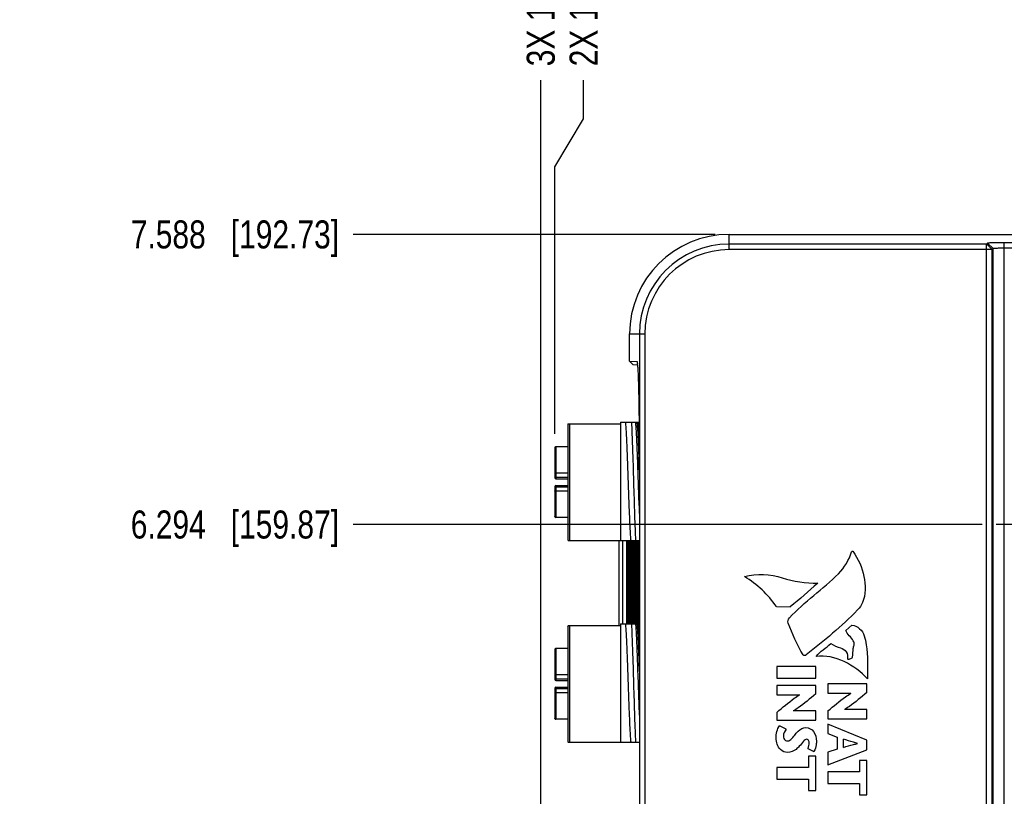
# Model space of a CAD drawing. Header units: inches. Extents: x 0 to 34, y 0 to 22.
# Tile 46 of 59: x 15.1 to 19.5, y 13.4 to 16.9. Entities that reach past the tile are written whole.
import ezdxf

# ---------------------------------------------------------------- set-up
doc = ezdxf.new("R2010")
doc.units = ezdxf.units.IN
doc.header["$LTSCALE"] = 1.87
doc.header["$MEASUREMENT"] = 0
doc.linetypes.add('CENTER', pattern=[0.6, 0.375, -0.075, 0.075, -0.075])
doc.layers.get('0').update_dxf_attribs({"linetype": 'CONTINUOUS'})
doc.layers.add('02___PRT_ALL_AXES', color=7, linetype='CONTINUOUS')
doc.layers.add('DIMENSIONS', color=7, linetype='CONTINUOUS')
doc.styles.get("Standard").update_dxf_attribs({"font": 'txt', "width": 0.8})
doc.dimstyles.new('DIMSTYLE_1', dxfattribs={"dimtxt": 0.125, "dimasz": 0.18, "dimexe": 0.125, "dimexo": 0.0625, "dimgap": 0.03125, "dimtad": 0, "dimtih": 1, "dimtoh": 1, "dimdec": 3, "dimzin": 4, "dimdsep": 46, "dimtxsty": 'STANDARD', "dimblk": '_FILLED', "dimblk1": '_FILLED', "dimblk2": '_FILLED', "dimcen": 0.09, "dimadec": 0, "dimazin": 0, "dimtp": 0.001, "dimtm": 0.001, "dimtfac": 1, "dimtdec": 3, "dimtofl": 0, "dimtmove": 0, "dimatfit": 3, "dimldrblk": '_FILLED', "dimfxl": 1, "dimtolj": 1, "dimtzin": 4, "dimarcsym": 0})
doc.dimstyles.new('DIMSTYLE_2', dxfattribs={"dimtxt": 0.125, "dimasz": 0.18, "dimexe": 0.125, "dimexo": 0.0625, "dimgap": 0.0625, "dimtad": 0, "dimtih": 1, "dimtoh": 1, "dimdec": 3, "dimzin": 4, "dimdsep": 46, "dimtxsty": 'STANDARD', "dimblk": '_FILLED', "dimblk1": '_FILLED', "dimblk2": '_FILLED', "dimcen": 0.09, "dimadec": 0, "dimazin": 0, "dimtp": 0.001, "dimtm": 0.001, "dimtfac": 1, "dimtdec": 3, "dimtofl": 0, "dimtmove": 0, "dimatfit": 3, "dimldrblk": '_FILLED', "dimfxl": 1, "dimtolj": 1, "dimtzin": 4, "dimarcsym": 0})

# ---------------------------------------------------------------- blocks, each defined once
blk = doc.blocks.new('*D3')
at = {"layer": 'DIMENSIONS', "color": 2, "linetype": 'CONTINUOUS'}
blk.add_line((19.3717, 14.6534), (16.5649, 14.6534), dxfattribs=at)
at = {"layer": 'DIMENSIONS', "color": 2, "linetype": 'CONTINUOUS', "insert": (16.5024, 14.7159), "char_height": 0.125, "width": 1.425, "attachment_point": 3, "line_spacing_factor": 0.9}
blk.add_mtext('6.294{\\Ftxt.shx;\\W1.000000;\\H0.125000; }[159.87]', dxfattribs=at)
blk = doc.blocks.new('_FILLED')
at = {"color": 0, "linetype": 'BYBLOCK'}
blk.add_solid([(0, 0), (-1, 0.174), (-1, -0.174)], dxfattribs=at)
blk = doc.blocks.new('*D4')
at = {"layer": 'DIMENSIONS', "color": 2, "linetype": 'CONTINUOUS'}
blk.add_line((18.1807, 15.9474), (16.5649, 15.9474), dxfattribs=at)
at = {"layer": 'DIMENSIONS', "color": 2, "linetype": 'CONTINUOUS', "insert": (16.5024, 16.0099), "char_height": 0.125, "width": 1.425, "attachment_point": 3, "line_spacing_factor": 0.9}
blk.add_mtext('7.588{\\Ftxt.shx;\\W1.000000;\\H0.125000; }[192.73]', dxfattribs=at)
blk = doc.blocks.new('*D15')
at = {"layer": 'DIMENSIONS', "color": 2, "linetype": 'CONTINUOUS'}
blk.add_line((17.4026, 10.8099), (17.4026, 16.6349), dxfattribs=at)
at = {"layer": 'DIMENSIONS', "color": 2, "linetype": 'CONTINUOUS', "insert": (17.3401, 16.6974), "char_height": 0.125, "width": 1.825, "attachment_point": 1, "rotation": 90, "line_spacing_factor": 0.9}
blk.add_mtext('3X 12.485{\\Ftxt.shx;\\W1.000000;\\H0.125000; }[317.11]', dxfattribs=at)
blk = doc.blocks.new('*D17')
at = {"layer": 'DIMENSIONS', "color": 2, "linetype": 'CONTINUOUS'}
for p, q in [((29.5057, 15.9474), (31.5122, 15.9474)), ((31.3872, 15.9474), (31.3872, 12.2709)), ((31.3872, 8.3444), (31.3872, 12.0209)), ((18.8503, 8.3444), (31.5122, 8.3444))]:
    blk.add_line(p, q, dxfattribs=at)
at = {"layer": 'DIMENSIONS', "color": 2, "linetype": 'CONTINUOUS', "xscale": 0.18, "yscale": 0.18, "zscale": 0.18}
for p, rotation in [((31.3872, 15.9474), 90), ((31.3872, 8.3444), 270)]:
    blk.add_blockref('_FILLED', p, dxfattribs=dict(at, rotation=rotation))
at = {"layer": 'DIMENSIONS', "color": 2, "linetype": 'CONTINUOUS', "insert": (31.3872, 12.2084), "char_height": 0.125, "width": 1.625, "attachment_point": 2, "line_spacing_factor": 0.9}
blk.add_mtext('(7.603{\\Ftxt.shx;\\W1.000000;\\H0.125000; }[193.12])', dxfattribs=at)
blk = doc.blocks.new('*D43')
at = {"layer": 'DIMENSIONS', "color": 2, "linetype": 'CONTINUOUS'}
for p, q in [((17.5936, 16.4632), (17.5936, 16.6349)), ((17.4656, 16.2496), (17.5936, 16.4632)), ((17.4656, 15.0584), (17.4656, 16.2496))]:
    blk.add_line(p, q, dxfattribs=at)
at = {"layer": 'DIMENSIONS', "color": 2, "linetype": 'CONTINUOUS', "insert": (17.5311, 16.6974), "char_height": 0.125, "width": 1.825, "attachment_point": 1, "rotation": 90, "line_spacing_factor": 0.9}
blk.add_mtext('2X 12.422{\\Ftxt.shx;\\W1.000000;\\H0.125000; }[315.51]', dxfattribs=at)

msp = doc.modelspace()

# ---------------------------------------------------------------- linework, layer by layer
at = {"color": 7, "linetype": 'CONTINUOUS'}
for p, q in [((18.2432, 15.8796), (18.2432, 15.9474)), ((18.2432, 15.9474), (29.4432, 15.9474)), ((19.3967, 15.9083), (19.3924, 15.904)), ((19.4211, 15.8839), (19.3967, 15.9083)), ((19.4711, 8.3967), (19.4711, 15.9101)), ((19.6393, 15.9101), (19.4711, 15.9101)), ((19.3924, 15.904), (18.2432, 15.904)), ((19.3918, 15.8796), (18.2432, 15.8796)), ((19.3918, 8.4028), (19.3918, 15.904)), ((19.4168, 15.8796), (19.3918, 15.8796)), ((19.4043, 15.8921), (19.3924, 15.904)), ((19.4168, 15.8796), (19.4043, 15.8921)), ((19.4211, 15.8839), (19.4168, 15.8796)), ((19.4168, 8.4272), (19.4168, 15.8796)), ((19.4211, 8.4229), (19.4211, 15.8839)), ((19.6393, 15.8857), (19.4711, 15.8857)), ((17.7992, 15.3823), (17.7992, 15.5034)), ((17.7992, 15.5034), (17.867, 15.5034)), ((17.8426, 15.5034), (17.8426, 8.8034)), ((17.867, 15.5034), (17.867, 8.8034)), ((17.8138, 15.3665), (17.7992, 15.3823)), ((17.7992, 15.3823), (17.8316, 15.3806)), ((17.8316, 15.3806), (17.8319, 15.3804)), ((17.8138, 15.3665), (17.8342, 15.3655)), ((17.5227, 15.1003), (17.5246, 15.1023)), ((17.5227, 15.1003), (17.5227, 14.5845)), ((17.5246, 15.1023), (17.7589, 15.1023)), ((17.5306, 15.1023), (17.5306, 14.5826)), ((17.7589, 15.1101), (17.7589, 14.5826)), ((17.7589, 15.1101), (17.8411, 15.1101)), ((17.4661, 14.9978), (17.4656, 14.9963)), ((17.4656, 14.9963), (17.4656, 14.8613)), ((17.4695, 15.0002), (17.4695, 14.8574)), ((17.5227, 15.0002), (17.4695, 15.0002)), ((17.5227, 14.9997), (17.4695, 14.9997)), ((17.8329, 14.9594), (17.8332, 14.9503)), ((17.8396, 14.9596), (17.8398, 14.9538)), ((17.5227, 14.8827), (17.4695, 14.8827)), ((17.5227, 14.8631), (17.4695, 14.8631)), ((17.4695, 14.8574), (17.5227, 14.8574)), ((17.4656, 14.8235), (17.4656, 14.6885)), ((17.4695, 14.8274), (17.4695, 14.6846)), ((17.4695, 14.8274), (17.5227, 14.8274)), ((17.4695, 14.8217), (17.5227, 14.8217)), ((17.5227, 14.8021), (17.4695, 14.8021)), ((17.4661, 14.687), (17.4656, 14.6886)), ((17.5227, 14.6851), (17.4695, 14.6851)), ((17.5227, 14.6846), (17.4695, 14.6846)), ((17.5227, 14.5845), (17.5246, 14.5826)), ((17.5246, 14.5826), (17.8419, 14.5826)), ((17.7865, 14.2101), (17.7865, 14.5826)), ((17.7915, 14.5784), (17.7865, 14.5784)), ((17.7865, 14.5714), (17.7915, 14.5674)), ((17.8191, 14.2101), (17.8191, 14.5826)), ((17.8207, 14.5826), (17.8207, 14.2101)), ((17.7915, 14.4316), (17.7865, 14.4277)), ((17.7865, 14.3352), (17.7915, 14.3312)), ((18.4548, 14.2872), (18.5162, 14.2863)), ((17.5227, 14.2003), (17.5246, 14.2023)), ((17.5227, 14.2003), (17.5227, 13.6845)), ((17.5246, 14.2023), (17.7589, 14.2023)), ((17.5306, 14.2023), (17.5306, 13.6826)), ((17.7589, 14.2101), (17.7589, 13.6826)), ((17.7589, 14.2101), (17.8419, 14.2101)), ((18.7914, 14.2042), (18.764, 14.181)), ((17.4661, 14.0978), (17.4656, 14.0963)), ((17.4656, 14.0963), (17.4656, 13.9613)), ((17.4695, 14.1002), (17.4695, 13.9574)), ((17.5227, 14.1002), (17.4695, 14.1002)), ((17.5227, 14.0997), (17.4695, 14.0997)), ((18.4556, 14.0203), (18.4556, 13.9678)), ((18.63, 14.0203), (18.4556, 14.0203)), ((18.63, 13.9678), (18.63, 14.0203)), ((17.5227, 13.9827), (17.4695, 13.9827)), ((17.5227, 13.9631), (17.4695, 13.9631)), ((17.4695, 13.9574), (17.5227, 13.9574)), ((18.4556, 13.9678), (18.63, 13.9678)), ((18.4556, 13.9355), (18.4556, 13.8941)), ((18.63, 13.9355), (18.4556, 13.9355)), ((18.63, 13.8974), (18.63, 13.9355)), ((18.6839, 13.9419), (18.6839, 13.9006)), ((18.8582, 13.9419), (18.6839, 13.9419)), ((18.8582, 13.9038), (18.8582, 13.9419)), ((17.4656, 13.9235), (17.4656, 13.7885)), ((17.4695, 13.9274), (17.4695, 13.7846)), ((17.4695, 13.9274), (17.5227, 13.9274)), ((17.4695, 13.9217), (17.5227, 13.9217)), ((17.5227, 13.9021), (17.4695, 13.9021)), ((18.4556, 13.8941), (18.5586, 13.8941)), ((18.6839, 13.9006), (18.7868, 13.9006)), ((18.4556, 13.8154), (18.4556, 13.7803)), ((18.63, 13.8217), (18.5293, 13.8217)), ((18.63, 13.7803), (18.63, 13.8217)), ((18.6839, 13.8219), (18.6839, 13.7868)), ((18.8582, 13.8281), (18.7576, 13.8281)), ((18.8582, 13.7868), (18.8582, 13.8281)), ((17.4661, 13.787), (17.4656, 13.7886)), ((17.5227, 13.7851), (17.4695, 13.7851)), ((17.5227, 13.7846), (17.4695, 13.7846)), ((18.4556, 13.7803), (18.63, 13.7803)), ((18.4975, 13.74), (18.4686, 13.7559)), ((18.6839, 13.7868), (18.8582, 13.7868)), ((18.6839, 13.7627), (18.6839, 13.7216)), ((18.8582, 13.6917), (18.6839, 13.7627)), ((18.6839, 13.7216), (18.7255, 13.7049)), ((17.5227, 13.6845), (17.5246, 13.6826)), ((17.5246, 13.6826), (17.8419, 13.6826)), ((18.7255, 13.7049), (18.7255, 13.6509)), ((18.7531, 13.6593), (18.7531, 13.6959)), ((18.8582, 13.6476), (18.8582, 13.6917)), ((18.5938, 13.6546), (18.6212, 13.6411)), ((18.7255, 13.6509), (18.6839, 13.6372)), ((18.6839, 13.5814), (18.8582, 13.6476)), ((18.6839, 13.6372), (18.6839, 13.5814)), ((18.5973, 13.6198), (18.5973, 13.5695)), ((18.63, 13.6198), (18.5973, 13.6198)), ((18.63, 13.4667), (18.63, 13.6198)), ((18.8255, 13.6001), (18.8255, 13.5498)), ((18.8582, 13.6001), (18.8255, 13.6001)), ((18.8582, 13.447), (18.8582, 13.6001)), ((18.4556, 13.5695), (18.4556, 13.517)), ((18.5973, 13.5695), (18.4556, 13.5695)), ((18.6839, 13.5498), (18.6839, 13.4973)), ((18.8255, 13.5498), (18.6839, 13.5498)), ((18.4556, 13.517), (18.5973, 13.517)), ((18.5973, 13.517), (18.5973, 13.4667)), ((18.6839, 13.4973), (18.8255, 13.4973)), ((18.8255, 13.4973), (18.8255, 13.447)), ((18.5973, 13.4667), (18.63, 13.4667)), ((18.8255, 13.447), (18.8582, 13.447))]:
    msp.add_line(p, q, dxfattribs=at)
at = {"color": 6, "linetype": 'CONTINUOUS'}
for p, q in [((17.751, 14.5826), (17.751, 14.2023)), ((17.7683, 14.2101), (17.7683, 14.5826)), ((17.7915, 14.5826), (17.7915, 14.2101)), ((17.7972, 14.5826), (17.7972, 14.2101)), ((17.8019, 14.2101), (17.8019, 14.5826)), ((17.8049, 14.5826), (17.8049, 14.2101)), ((17.8096, 14.2101), (17.8096, 14.5826)), ((17.8139, 14.5826), (17.8139, 14.2101)), ((17.8191, 14.5684), (17.8207, 14.5684)), ((17.8207, 14.5584), (17.8191, 14.5584)), ((17.8259, 14.2101), (17.8259, 14.5826)), ((17.8303, 14.5826), (17.8303, 14.2101)), ((17.835, 14.2101), (17.835, 14.5826)), ((17.838, 14.5826), (17.838, 14.2101)), ((17.8191, 14.4406), (17.8207, 14.4406)), ((17.8207, 14.4306), (17.8191, 14.4306)), ((17.8191, 14.3322), (17.8207, 14.3322)), ((17.8207, 14.3222), (17.8191, 14.3222))]:
    msp.add_line(p, q, dxfattribs=at)
at = {"color": 7, "linetype": 'CONTINUOUS'}
for centre, radius, start, end in [((18.2432, 15.5034), 0.444, 90, 180), ((18.2432, 15.5034), 0.4006, 90, 180), ((18.2432, 15.5034), 0.3762, 90, 180), ((17.5858, 15.3438), 0.2494, 5.0087, 6.0276), ((1.8967, 14.9627), 15.9452, 359.98855, 0.53287), ((17.4695, 14.9963), 0.00394, 90, 180), ((17.4692, 14.9959), 0.0036, 174.4404, 179.98), ((-3.3767, 14.1647), 21.2312, 1.97806, 2.13015), ((17.4695, 14.867), 0.00394, 180, 270), ((17.4695, 14.8613), 0.00394, 180, 270), ((17.4695, 14.8235), 0.00394, 90, 180), ((17.4695, 14.8178), 0.00394, 90, 180), ((17.4692, 14.6889), 0.0036, 180.0204, 185.6184), ((17.4695, 14.6885), 0.00394, 180, 270), ((17.4695, 14.0963), 0.00394, 90, 180), ((17.4692, 14.0959), 0.0036, 174.4404, 179.98), ((17.4695, 13.967), 0.00394, 180, 270), ((17.4695, 13.9613), 0.00394, 180, 270), ((17.4695, 13.9235), 0.00394, 90, 180), ((17.4695, 13.9178), 0.00394, 90, 180), ((17.4692, 13.7889), 0.0036, 180.0204, 185.6184), ((17.4695, 13.7885), 0.00394, 180, 270)]:
    msp.add_arc(centre, radius, start, end, dxfattribs=at)
for points, knots in [([(19.4188, 15.9096), (19.4172, 15.9095), (19.4141, 15.9095), (19.4097, 15.9093), (19.406, 15.9092), (19.4028, 15.909), (19.4006, 15.9089), (19.3992, 15.9088), (19.3983, 15.9087), (19.3977, 15.9086), (19.3972, 15.9085), (19.3969, 15.9084), (19.3967, 15.9084), (19.3967, 15.9083)], [0, 0, 0, 0, 0.221801, 0.418379, 0.588487, 0.73088, 0.844322, 0.889807, 0.927603, 0.957572, 0.979592, 0.993613, 1, 1, 1, 1]), ([(19.4711, 15.9101), (19.4617, 15.9101), (19.4443, 15.91), (19.4269, 15.9098), (19.4188, 15.9096)], [0, 0, 0, 0, 0.536798, 1, 1, 1, 1]), ([(19.4711, 15.8857), (19.4679, 15.8857), (19.4616, 15.8856), (19.4525, 15.8856), (19.444, 15.8854), (19.4376, 15.8852), (19.433, 15.8851), (19.4301, 15.8849), (19.4275, 15.8848), (19.4254, 15.8846), (19.4237, 15.8845), (19.4225, 15.8843), (19.4218, 15.8841), (19.4215, 15.8841), (19.4213, 15.884), (19.4211, 15.884), (19.4211, 15.8839)], [0, 0, 0, 0, 0.19149, 0.37661, 0.547401, 0.697693, 0.763381, 0.821983, 0.872992, 0.915916, 0.950314, 0.975931, 0.985381, 0.992557, 0.997432, 1, 1, 1, 1]), ([(17.8319, 15.3805), (17.832, 15.3804), (17.8322, 15.38), (17.8324, 15.3793), (17.8326, 15.3784), (17.833, 15.3766), (17.8334, 15.3738), (17.8337, 15.3713), (17.8339, 15.37)], [0, 0, 0, 0, 0.043835, 0.109887, 0.199269, 0.312277, 0.609194, 1, 1, 1, 1]), ([(17.8343, 15.3655), (17.8348, 15.3603), (17.8356, 15.348), (17.8366, 15.327), (17.8376, 15.301), (17.8385, 15.2704), (17.8394, 15.2356), (17.8404, 15.1819), (17.8409, 15.14), (17.8412, 15.111)], [0, 0, 0, 0, 0.062203, 0.145096, 0.24756, 0.368175, 0.505539, 0.658242, 1, 1, 1, 1]), ([(17.8053, 14.5826), (17.8047, 14.5885), (17.8036, 14.6026), (17.8015, 14.638), (17.799, 14.6941), (17.7962, 14.7713), (17.7933, 14.8557), (17.7904, 14.9388), (17.788, 15.0032), (17.7859, 15.0478), (17.7844, 15.0739), (17.783, 15.0941), (17.7819, 15.1055), (17.7812, 15.1101)], [0, 0, 0, 0, 0.03415, 0.079962, 0.201775, 0.353111, 0.518606, 0.681448, 0.825097, 0.885038, 0.934976, 0.9736, 1, 1, 1, 1]), ([(17.8069, 15.1101), (17.8079, 15.0934), (17.8096, 15.0552), (17.8128, 14.9659), (17.815, 14.8934), (17.8165, 14.8424)], [0, 0, 0, 0, 0.18791, 0.427852, 1, 1, 1, 1]), ([(17.8249, 15.1101), (17.8258, 15.1025), (17.8272, 15.0836), (17.8291, 15.0503), (17.831, 15.0077), (17.8322, 14.9763), (17.8329, 14.9594)], [0, 0, 0, 0, 0.152207, 0.376674, 0.663505, 1, 1, 1, 1]), ([(17.8312, 15.1101), (17.8317, 15.1072), (17.8324, 15.1001), (17.834, 15.082), (17.8357, 15.0522), (17.8377, 15.0091), (17.839, 14.977), (17.8396, 14.9596)], [0, 0, 0, 0, 0.059727, 0.140619, 0.361924, 0.653142, 1, 1, 1, 1]), ([(17.8357, 15.1101), (17.8364, 15.1056), (17.8375, 15.0943), (17.8389, 15.0744), (17.8403, 15.0486), (17.8412, 15.0296), (17.8417, 15.0192)], [0, 0, 0, 0, 0.151267, 0.372128, 0.657495, 1, 1, 1, 1]), ([(17.8332, 14.9503), (17.834, 14.9297), (17.8368, 14.8471), (17.8395, 14.7644), (17.8419, 14.7023)], [0, 0, 0, 0, 0.248866, 1, 1, 1, 1]), ([(17.4695, 14.8827), (17.4686, 14.8827), (17.4673, 14.8826), (17.466, 14.8823), (17.4656, 14.8819), (17.4656, 14.8818)], [0, 0, 0, 0, 0.668316, 0.885528, 1, 1, 1, 1]), ([(17.8165, 14.8424), (17.8179, 14.7934), (17.82, 14.7236), (17.8231, 14.637), (17.8247, 14.5993), (17.8256, 14.5826)], [0, 0, 0, 0, 0.565126, 0.806115, 1, 1, 1, 1]), ([(17.4695, 14.8021), (17.4686, 14.8021), (17.4673, 14.8022), (17.466, 14.8025), (17.4656, 14.8029), (17.4656, 14.8031)], [0, 0, 0, 0, 0.668316, 0.885528, 1, 1, 1, 1]), ([(18.8442, 14.4221), (18.8512, 14.3836), (18.855, 14.3265), (18.8255, 14.2816), (18.8165, 14.2722)], [0, 0, 0, 0, 0.749262, 1, 1, 1, 1]), ([(17.8053, 13.6826), (17.8047, 13.6885), (17.8036, 13.7026), (17.8015, 13.738), (17.799, 13.7941), (17.7962, 13.8713), (17.7933, 13.9557), (17.7904, 14.0388), (17.788, 14.1032), (17.7859, 14.1478), (17.7844, 14.1739), (17.783, 14.1941), (17.7819, 14.2055), (17.7812, 14.2101)], [0, 0, 0, 0, 0.03415, 0.079962, 0.201775, 0.353111, 0.518606, 0.681448, 0.825097, 0.885038, 0.934976, 0.9736, 1, 1, 1, 1]), ([(17.8069, 14.2101), (17.8079, 14.1934), (17.8096, 14.1552), (17.8128, 14.0659), (17.815, 13.9934), (17.8165, 13.9424)], [0, 0, 0, 0, 0.18791, 0.427852, 1, 1, 1, 1]), ([(17.8249, 14.2101), (17.8259, 14.2019), (17.8274, 14.1813), (17.8294, 14.1449), (17.8314, 14.0982), (17.8335, 14.0436), (17.8355, 13.9839), (17.8383, 13.9029), (17.8403, 13.8421), (17.8419, 13.8023)], [0, 0, 0, 0, 0.060877, 0.151809, 0.268239, 0.404311, 0.553146, 0.707206, 1, 1, 1, 1]), ([(17.8312, 14.2101), (17.8318, 14.2062), (17.8328, 14.1966), (17.8341, 14.1797), (17.8353, 14.1581), (17.8372, 14.1212), (17.8394, 14.0672), (17.841, 14.0219), (17.8419, 13.9975)], [0, 0, 0, 0, 0.05614, 0.136048, 0.238283, 0.360779, 0.656554, 1, 1, 1, 1]), ([(17.8357, 14.2101), (17.8364, 14.2054), (17.8375, 14.1937), (17.839, 14.173), (17.8405, 14.1462), (17.8414, 14.1264), (17.8419, 14.1156)], [0, 0, 0, 0, 0.150323, 0.371088, 0.656901, 1, 1, 1, 1]), ([(18.8463, 14.1569), (18.85, 14.1438), (18.8646, 14.0806), (18.8601, 14.0152), (18.8605, 13.9643)], [0, 0, 0, 0, 0.211249, 1, 1, 1, 1]), ([(18.7935, 14.0618), (18.7969, 14.0743), (18.7942, 14.0928), (18.7988, 14.1103), (18.8006, 14.115)], [0, 0, 0, 0, 0.721808, 1, 1, 1, 1]), ([(18.7404, 14.1031), (18.7506, 14.1005), (18.7708, 14.0873), (18.7721, 14.0643), (18.7717, 14.0538)], [0, 0, 0, 0, 0.500396, 1, 1, 1, 1]), ([(18.7717, 14.0538), (18.7716, 14.0504), (18.7849, 14.0565), (18.7924, 14.0575), (18.7935, 14.0618)], [0, 0, 0, 0, 0.429639, 1, 1, 1, 1]), ([(17.4695, 13.9827), (17.4686, 13.9827), (17.4673, 13.9826), (17.466, 13.9823), (17.4656, 13.9819), (17.4656, 13.9818)], [0, 0, 0, 0, 0.668316, 0.885528, 1, 1, 1, 1]), ([(17.8165, 13.9424), (17.8179, 13.8934), (17.82, 13.8236), (17.8231, 13.737), (17.8247, 13.6993), (17.8256, 13.6826)], [0, 0, 0, 0, 0.565126, 0.806115, 1, 1, 1, 1]), ([(17.4695, 13.9021), (17.4686, 13.9021), (17.4673, 13.9022), (17.466, 13.9025), (17.4656, 13.9029), (17.4656, 13.9031)], [0, 0, 0, 0, 0.668316, 0.885528, 1, 1, 1, 1]), ([(18.4556, 13.8154), (18.4814, 13.8367), (18.514, 13.8647), (18.5498, 13.8891), (18.5583, 13.894), (18.5586, 13.8941)], [0, 0, 0, 0, 0.773629, 0.992214, 1, 1, 1, 1]), ([(18.63, 13.8974), (18.6041, 13.8763), (18.5722, 13.8495), (18.5373, 13.8259), (18.5296, 13.8219), (18.5293, 13.8217)], [0, 0, 0, 0, 0.793239, 0.992848, 1, 1, 1, 1]), ([(18.6839, 13.8219), (18.7096, 13.8432), (18.7423, 13.8712), (18.7781, 13.8956), (18.7865, 13.9004), (18.7868, 13.9006)], [0, 0, 0, 0, 0.773624, 0.992215, 1, 1, 1, 1]), ([(18.8582, 13.9038), (18.8323, 13.8828), (18.8004, 13.856), (18.7655, 13.8324), (18.7578, 13.8284), (18.7575, 13.8282)], [0, 0, 0, 0, 0.793251, 0.992847, 1, 1, 1, 1]), ([(18.4853, 13.7101), (18.4853, 13.7027), (18.4899, 13.6903), (18.5006, 13.6882), (18.5034, 13.6882)], [0, 0, 0, 0, 0.722991, 1, 1, 1, 1]), ([(18.5396, 13.7188), (18.5432, 13.723), (18.5547, 13.7372), (18.573, 13.7477), (18.5861, 13.7477)], [0, 0, 0, 0, 0.294474, 1, 1, 1, 1]), ([(18.5861, 13.7477), (18.5989, 13.7477), (18.6267, 13.731), (18.6329, 13.7016), (18.6329, 13.6867)], [0, 0, 0, 0, 0.462116, 1, 1, 1, 1]), ([(18.5039, 13.6362), (18.4926, 13.6362), (18.4621, 13.6494), (18.4527, 13.6826), (18.4527, 13.7012)], [0, 0, 0, 0, 0.378645, 1, 1, 1, 1]), ([(18.5896, 13.6957), (18.5838, 13.6957), (18.5715, 13.6827), (18.5628, 13.6712), (18.5562, 13.6641)], [0, 0, 0, 0, 0.372005, 1, 1, 1, 1]), ([(18.6003, 13.6802), (18.6003, 13.6825), (18.6, 13.689), (18.594, 13.6957), (18.5896, 13.6957)], [0, 0, 0, 0, 0.340046, 1, 1, 1, 1]), ([(18.6329, 13.6867), (18.6329, 13.6815), (18.6315, 13.6658), (18.6268, 13.6501), (18.6212, 13.6411)], [0, 0, 0, 0, 0.331006, 1, 1, 1, 1]), ([(18.8163, 13.6765), (18.816, 13.6766), (18.8099, 13.6782), (18.7887, 13.6843), (18.7681, 13.6912), (18.7531, 13.6959)], [0, 0, 0, 0, 0.014245, 0.286778, 1, 1, 1, 1]), ([(18.7531, 13.6593), (18.7681, 13.6635), (18.7887, 13.6695), (18.8099, 13.6749), (18.816, 13.6764), (18.8163, 13.6765)], [0, 0, 0, 0, 0.712358, 0.985715, 1, 1, 1, 1]), ([(18.5562, 13.6641), (18.5517, 13.6592), (18.5378, 13.6447), (18.5174, 13.6362), (18.5039, 13.6362)], [0, 0, 0, 0, 0.330998, 1, 1, 1, 1])]:
    msp.add_open_spline(points, degree=3, knots=knots, dxfattribs=at)
for points in [[(17.4676, 14.9992), (17.467, 14.9989), (17.4665, 14.9984), (17.4661, 14.9978)], [(17.4695, 14.9997), (17.4688, 14.9997), (17.4682, 14.9995), (17.4676, 14.9992)], [(17.4676, 14.6856), (17.467, 14.6859), (17.4665, 14.6864), (17.4661, 14.687)], [(17.4695, 14.6851), (17.4688, 14.6851), (17.4682, 14.6853), (17.4676, 14.6856)], [(18.7315, 14.434), (18.7582, 14.4611), (18.7785, 14.4957), (18.7898, 14.532)], [(18.7898, 14.532), (18.7904, 14.534), (18.7945, 14.5356), (18.7956, 14.5339)], [(18.7956, 14.5339), (18.8185, 14.5004), (18.8369, 14.4621), (18.8442, 14.4221)], [(18.3119, 14.4212), (18.3665, 14.434), (18.4272, 14.4347), (18.4801, 14.4159)], [(18.4548, 14.2872), (18.4169, 14.3404), (18.3678, 14.3875), (18.3119, 14.4212)], [(18.4801, 14.4159), (18.5303, 14.3979), (18.5849, 14.3935), (18.6383, 14.391)], [(18.5118, 14.2365), (18.578, 14.3094), (18.6624, 14.3639), (18.7315, 14.434)], [(18.6383, 14.391), (18.5978, 14.3559), (18.5579, 14.3201), (18.5162, 14.2863)], [(18.5067, 14.2137), (18.504, 14.221), (18.5066, 14.2307), (18.5118, 14.2365)], [(18.8165, 14.2722), (18.7459, 14.199), (18.6663, 14.1349), (18.5867, 14.0715)], [(18.5733, 14.0714), (18.5474, 14.1169), (18.5248, 14.1645), (18.5067, 14.2137)], [(18.7914, 14.2042), (18.8155, 14.2028), (18.8397, 14.1801), (18.8463, 14.1569)], [(18.7968, 14.1346), (18.7882, 14.1515), (18.7696, 14.1629), (18.764, 14.181)], [(18.6314, 14.065), (18.6496, 14.0874), (18.6755, 14.1022), (18.6967, 14.1219)], [(18.6967, 14.1219), (18.7108, 14.1146), (18.7251, 14.1072), (18.7404, 14.1031)], [(18.8006, 14.115), (18.803, 14.1212), (18.7998, 14.1287), (18.7968, 14.1346)], [(17.4676, 14.0992), (17.467, 14.0989), (17.4665, 14.0984), (17.4661, 14.0978)], [(17.4695, 14.0997), (17.4688, 14.0997), (17.4682, 14.0995), (17.4676, 14.0992)], [(18.5867, 14.0715), (18.5833, 14.0687), (18.5755, 14.0675), (18.5733, 14.0714)], [(18.8605, 13.9643), (18.8049, 14.0265), (18.7141, 14.0757), (18.6314, 14.065)], [(17.4676, 13.7856), (17.467, 13.7859), (17.4665, 13.7864), (17.4661, 13.787)], [(17.4695, 13.7851), (17.4688, 13.7851), (17.4682, 13.7853), (17.4676, 13.7856)], [(18.4527, 13.7012), (18.4527, 13.7202), (18.4567, 13.7411), (18.4686, 13.7559)], [(18.4975, 13.74), (18.4909, 13.7315), (18.4853, 13.7209), (18.4853, 13.7101)], [(18.5034, 13.6882), (18.5192, 13.6882), (18.5292, 13.707), (18.5396, 13.7188)], [(18.5938, 13.6546), (18.5984, 13.6621), (18.6003, 13.6714), (18.6003, 13.6802)]]:
    msp.add_open_spline(points, degree=3, dxfattribs=at)
at = {"layer": '02___PRT_ALL_AXES', "color": 7, "linetype": 'CENTER'}
msp.add_line((19.7342, 14.6534), (19.4342, 14.6534), dxfattribs=at)

# ---------------------------------------------------------------- dimensions: what is measured, and where the dimension line sits
at = {"layer": 'DIMENSIONS', "color": 2, "linetype": 'CONTINUOUS'}
for feature_location, offset, dtype, origin, text, picture, middle in [((17.4026, 10.8099), (0, 5.825), 1, (29.8872, 10.7474), '3X <>', '*D15', (17.4026, 17.6099)), ((17.4655906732, 15.058409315), (0.1279771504, 1.5764901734), 0, (29.8871770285, 14.995909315), '2X <>', '*D43', (17.5935678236, 17.6098994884))]:
    dim = msp.add_ordinate_dim(feature_location=feature_location, offset=offset, dtype=dtype, origin=origin, text=text, dimstyle='DIMSTYLE_1', dxfattribs=at)
    dim.commit()
    dim.dimension.update_dxf_attribs({"geometry": picture, "text_midpoint": middle})
for feature_location, offset, origin, picture, middle in [((18.1807, 15.9474), (-1.6158, 0), (18.2432, 8.3594), '*D4', (15.7899, 15.9474)), ((19.3717, 14.6534), (-2.8068, 0), (19.4342, 8.3594), '*D3', (15.7899, 14.6534))]:
    dim = msp.add_ordinate_dim(feature_location=feature_location, offset=offset, dtype=0, origin=origin, dimstyle='DIMSTYLE_1', dxfattribs=at)
    dim.commit()
    dim.dimension.update_dxf_attribs({"geometry": picture, "text_midpoint": middle})
dim = msp.add_linear_dim(base=(31.3872, 15.9474), p1=(18.7878, 8.3444), p2=(29.4432, 15.9474), angle=90, text='(<>)', dimstyle='DIMSTYLE_2', dxfattribs=at)
dim.commit()
dim.dimension.update_dxf_attribs({"geometry": '*D17', "text_midpoint": (31.3872, 12.1459), "dimtype": 160})

doc.saveas('drawing.dxf')
